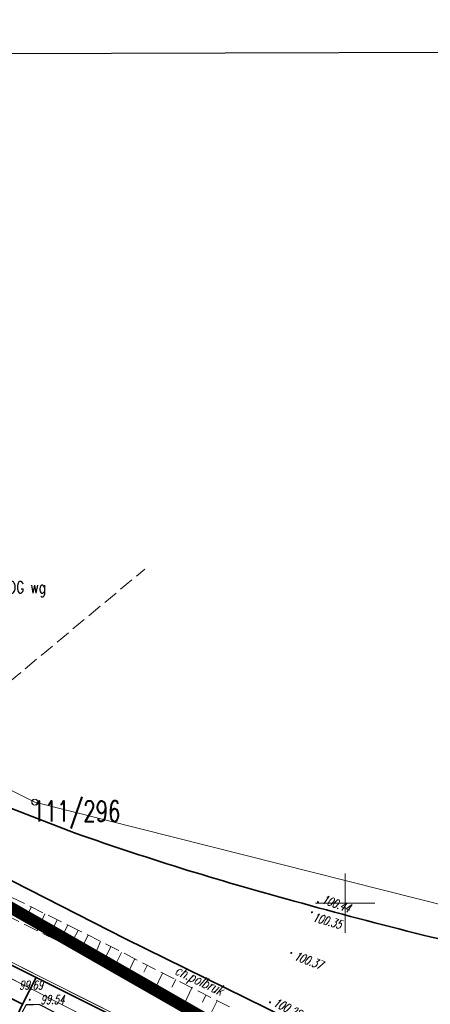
# Model space of a CAD drawing. Header units: metres. Extents: x 7501691 to 7504871, y 5814048 to 5814963.
# Tile 45 of 89: x 7503272 to 7503307, y 5814491 to 5814575. Entities that reach past the tile are written whole.
import ezdxf
from ezdxf import colors
from ezdxf.entities.mleader import LeaderData, LeaderLine
from ezdxf.enums import TextEntityAlignment as Align
from ezdxf.math import Vec2, Vec3

# ---------------------------------------------------------------- set-up
doc = ezdxf.new("R2010")
doc.units = ezdxf.units.M
doc.header["$MEASUREMENT"] = 0
for name, pattern in [('1', [0]), ('GDE', [0]), ('KOJ', [0]), ('PRZER1-1', [1, 0.5, -0.5]), ('UEB', [0]), ('UPE', [0]), ('WSQ', [1.75, 1.25, -0.5])]:
    doc.linetypes.add(name, pattern=pattern)
doc.layers.get('0').update_dxf_attribs({"linetype": 'CONTINUOUS'})
doc.layers.add('0_TXT', color=7, linetype='CONTINUOUS')
doc.layers.add('0_XREF_MAPA', color=7, linetype='CONTINUOUS')
for name, color, linetype, lineweight in [('1_ view 1', 7, 'CONTINUOUS', 15), ('Dzialki', 7, 'GDE', 18), ('EDZPD_L_0', 7, 'GDE', 20), ('EDZPP_T_0', 7, 'CONTINUOUS', 15), ('KRZYZE_L_0', 7, '1', 18), ('Numery_dzialek', 7, 'CONTINUOUS', 18), ('Punkty', 7, 'CONTINUOUS', 18), ('SDROK_T_1', 7, 'CONTINUOUS', 18), ('SDRPK_L_3', 7, 'KOJ', 35), ('SZOPO_L_0', 7, 'CONTINUOUS', 35), ('UEEPON_L_1', 1, 'UEB', 15), ('WUKOS_T_1', 7, 'CONTINUOUS', 15), ('WUKPS_L_6', 7, 'WSQ', 18), ('WWRPH_T_1', 7, 'CONTINUOUS', 18)]:
    doc.layers.add(name, color=color, linetype=linetype, lineweight=lineweight)
doc.styles.get("Standard").update_dxf_attribs({"font": 'Simplex.SHX', "width": 0.75})
doc.linetypes.add('FENCELINE1', pattern='A,6.35,-2.54,[133,ltypeshp.shx,S=2.54,R=0,X=-2.54,Y=0],-2.54,25.4', length=36.83)
picture_1 = doc.add_image_def('image1.jpg', size_in_pixel=(4786, 2752))

# ---------------------------------------------------------------- blocks, each defined once
blk = doc.blocks.new('GRT')
at = {"linetype": 'Continuous'}
blk.add_circle((0, 0), 0.25, dxfattribs=at)
blk = doc.blocks.new('WSP')
at = {"linetype": 'Continuous'}
blk.add_circle((0, 0), 0.0450000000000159, dxfattribs=at)
blk = doc.blocks.new('fdsfdsgdgfd')
at = {"layer": 'Dzialki', "color": 8}
for p, q in [((70.38999999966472, 55.51000000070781), (-300.4700000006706, 241.2099999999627)), ((-240.4000000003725, 225.6699999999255), (27.37999999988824, 91.5800000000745)), ((27.37999999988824, 91.5800000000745), (87.3199999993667, 76.4300000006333))]:
    blk.add_line(p, q, dxfattribs=at)
at = {"layer": 'EDZPD_L_0', "color": 8, "linetype": 'GDE'}
for p, q in [((70.38662466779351, 55.50544150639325), (-300.4664392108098, 241.2078234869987)), ((27.37506818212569, 91.58499964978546), (-240.3999228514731, 225.6689551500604)), ((87.32153385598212, 76.42607870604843), (27.37506818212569, 91.58499964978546))]:
    blk.add_line(p, q, dxfattribs=at)
at = {"layer": 'KRZYZE_L_0', "color": 8, "linetype": '1'}
for p, q in [((53.63999999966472, 80.53000000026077), (53.63999999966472, 85.53000000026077)), ((51.13999999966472, 83.03000000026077), (56.13999999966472, 83.03000000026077))]:
    blk.add_line(p, q, dxfattribs=at)
at = {"layer": 'SDRPK_L_3', "color": 8, "linetype": 'KOJ'}
for p, q in [((35.04364882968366, 80.01873429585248), (13.20135243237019, 91.14740786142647)), ((30.28235940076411, 89.14536757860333), (24.37686208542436, 91.43301598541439)), ((59.90931787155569, 67.81688348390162), (35.04364882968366, 80.01873429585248))]:
    blk.add_line(p, q, dxfattribs=at)
for centre, radius, start, end in [((115.5011612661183, 329.2671057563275), 254.7953950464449, 250.460311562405, 254.9467716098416), ((141.901622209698, 412.3218808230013), 341.8792905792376, 254.2891564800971, 258.0739814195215)]:
    blk.add_arc(centre, radius, start, end, dxfattribs=at)
at = {"layer": 'SZOPO_L_0', "color": 8}
for p, q in [((27.50999999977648, 76.75), (20.79075037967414, 80.0819190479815)), ((18.96971386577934, 78.14922008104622), (26.34999999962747, 74.49000000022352)), ((27.50999999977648, 76.75), (26.34999999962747, 74.49000000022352)), ((27.50999999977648, 76.75), (34.21568583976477, 73.39086656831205)), ((26.34999999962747, 74.49000000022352), (23.18999999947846, 67.89000000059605))]:
    blk.add_line(p, q, dxfattribs=at)
at = {"layer": 'UEEPON_L_1', "color": 8, "linetype": 'UPE'}
blk.add_line((40.34963927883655, 69.00314600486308), (22.60349299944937, 78.06277973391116), dxfattribs=at)
at = {"layer": 'WUKPS_L_6', "color": 8, "linetype": 'WSQ'}
for p, q in [((17.16906674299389, 95.02088520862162), (36.69489012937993, 111.2967686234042)), ((40.13495019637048, 74.44675336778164), (0.7449144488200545, 94.11805893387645)), ((31.21050578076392, 80.6772801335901), (14.57354187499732, 88.87362158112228)), ((43.84670670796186, 74.26269072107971), (31.21050578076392, 80.6772801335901))]:
    blk.add_line(p, q, dxfattribs=at)
at = {"layer": 'WUKPS_L_6', "color": 8, "linetype": '1'}
for p, q in [((27.08132991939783, 82.68567131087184), (26.69225473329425, 81.85529355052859)), ((28.22310313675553, 82.12798545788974), (27.60059042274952, 80.75267579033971)), ((29.28702593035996, 81.62218189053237), (28.87199919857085, 80.81774734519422)), ((30.16930896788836, 81.16824402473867), (29.46895425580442, 79.79292191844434)), ((31.05158989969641, 80.7272798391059), (30.62358950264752, 79.92284322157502)), ((31.89494140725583, 80.33820415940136), (31.1556741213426, 78.91098111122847)), ((32.95108842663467, 79.78050462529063), (32.63983838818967, 79.0539287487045)), ((33.80741991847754, 79.35250997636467), (33.14598620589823, 77.97719408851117)), ((34.71565450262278, 78.87262889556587), (34.32657299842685, 78.08117217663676)), ((35.84444773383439, 78.35386201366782), (35.17004878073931, 76.92664932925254)), ((36.88243583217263, 77.77021221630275), (36.59710995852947, 77.18635097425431)), ((38.17990989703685, 77.10876179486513), (37.5314477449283, 75.74642166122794)), ((39.30870734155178, 76.5640475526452), (38.98447099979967, 75.91531168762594)), ((40.69699496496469, 75.9155853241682), (40.00962023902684, 74.50134424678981)), ((41.86473447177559, 75.24114049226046), (41.57941070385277, 74.64430556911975)), ((42.79891638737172, 74.7612635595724), (42.12450269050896, 73.42486664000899))]:
    blk.add_line(p, q, dxfattribs=at)
at = {"layer": 'EDZPP_T_0', "color": 8, "rotation": 0.009142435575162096}
blk.add_blockref('GRT', (27.37506818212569, 91.58499964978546), dxfattribs=at)
at = {"layer": 'Punkty', "color": 8}
blk.add_blockref('GRT', (27.37999999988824, 91.5800000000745), dxfattribs=at)
at = {"layer": 'WWRPH_T_1', "color": 8, "rotation": 0.009142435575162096}
for p in [(51.34022378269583, 83.11437419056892), (50.8322836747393, 82.26749607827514), (49.08279773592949, 78.82357560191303), (26.95383749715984, 74.86832062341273), (47.27697788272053, 74.64575543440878)]:
    blk.add_blockref('WSP', p, dxfattribs=at)
at = {"layer": 'Numery_dzialek', "color": 8, "width": 0.7}
blk.add_text('111/296', height=1.75, dxfattribs=at).set_placement((27.17264790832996, 91.68938097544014), align=Align.TOP_LEFT)
at = {"layer": 'SDROK_T_1', "color": 8, "lineweight": 9, "oblique": 15, "width": 0.7000000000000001}
blk.add_text('ch.polbruk', height=0.899999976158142, rotation=334.582282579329, dxfattribs=at).set_placement((41.24267930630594, 76.39968825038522), align=Align.MIDDLE)
at = {"layer": 'WUKOS_T_1', "color": 8, "lineweight": 9, "oblique": 15}
for s, height, rotation, width, p in [('100.44', 0.75, 340.0711609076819, 0.6999999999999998, (51.60239628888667, 83.05939456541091)), ('100.35', 0.7499999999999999, 343.9491613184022, 0.7, (50.83413186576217, 81.52224211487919)), ('100.37', 0.7499999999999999, 339.7265932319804, 0.7, (49.25242567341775, 78.26710297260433)), ('100.28', 0.75, 333.7589169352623, 0.6999999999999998, (47.48999541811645, 74.37904037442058))]:
    blk.add_text(s, height=height, rotation=rotation, dxfattribs=dict(at, width=width)).set_placement(p)
at = {"layer": 'WUKOS_T_1', "color": 8, "lineweight": 9, "oblique": 15, "width": 0.6999999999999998}
for s, p in [('99.69', (27.06717308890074, 76.09899628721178)), ('99.54', (28.87633755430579, 74.87557181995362))]:
    blk.add_text(s, height=0.75, rotation=0.009142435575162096, dxfattribs=at).set_placement(p, align=Align.MIDDLE)

msp = doc.modelspace()

# ---------------------------------------------------------------- linework, layer by layer
at = {"color": 7, "linetype": 'PRZER1-1', "lineweight": 50, "ltscale": 2, "const_width": 1}
msp.add_lwpolyline([(7503162.272075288, 5814562.221315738), (7503118.801922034, 5814486.171179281), (7503250.67219713, 5814425.836593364), (7503279.993969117, 5814444.093459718), (7503321.781578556, 5814422.532326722), (7503337.754528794, 5814461.850464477), (7503162.272075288, 5814562.221315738)], dxfattribs=at)
at = {"color": 2, "linetype": 'FENCELINE1', "ltscale": 0.1}
for points in [[(7503154.527174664, 5814552.692910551), (7503190.200000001, 5814535.210000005), (7503189.1, 5814532.9), (7503190.225890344, 5814535.197311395), (7503273.87, 5814493.72)], [(7503329.57038222, 5814472.213453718), (7503316.524961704, 5814472.359832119), (7503273.87, 5814493.72), (7503272.71, 5814491.46), (7503269.55, 5814484.86), (7503272.71, 5814491.46), (7503233.872523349, 5814510.718982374), (7503189.1, 5814532.9), (7503176.399999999, 5814508.109999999), (7503162.620000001, 5814479.900000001), (7503222.09567691, 5814449.006463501), (7503245.6, 5814437.12), (7503250.24, 5814446.33), (7503244.11, 5814449.32), (7503248.59, 5814458.52), (7503248.384508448, 5814458.620301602), (7503252.6, 5814467.3), (7503259, 5814464.12), (7503261.484551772, 5814469.168431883)]]:
    msp.add_lwpolyline(points, dxfattribs=at)
at = {"layer": '1_ view 1', "color": 24, "linetype": 'Continuous', "lineweight": 25, "true_color": 0x932525}
for points, const_width in [([(7503336.313539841, 5814458.546636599), (7503299.731360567, 5814478.812193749), (7503286.709639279, 5814485.973146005), (7503286.709639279, 5814485.973146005), (7503271.833452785, 5814493.567628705), (7503189.904215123, 5814534.588851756), (7503154.228323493, 5814552.097210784)], 0.05), ([(7503317.66393642, 5814470.94139233), (7503300.20845338, 5814478.60208052), (7503296.610437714, 5814480.186658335), (7503281.409673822, 5814487.639275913), (7503274.130702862, 5814491.431935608), (7503273.021663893, 5814491.411954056), (7503271.516975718, 5814488.698518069), (7503271.13258837, 5814488.303607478), (7503270.612716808, 5814488.35303528), (7503259.051049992, 5814493.846894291), (7503256.67388193, 5814497.844517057), (7503256.905402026, 5814499.296078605), (7503256.698221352, 5814500.406708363), (7503246.534040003, 5814505.63714532), (7503243.642303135, 5814507.518096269), (7503239.780154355, 5814509.398892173), (7503238.869168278, 5814509.319529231), (7503236.809309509, 5814510.606482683), (7503236.809309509, 5814510.606482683)], 0.1)]:
    msp.add_lwpolyline(points, dxfattribs=dict(at, const_width=const_width))

# ---------------------------------------------------------------- block references
at = {"linetype": 'Continuous'}
msp.add_blockref('fdsfdsgdgfd', (7503246.36, 5814416.97), dxfattribs=at)

# ---------------------------------------------------------------- pictures from other files: only their frames are drawn
at = {"layer": '0_XREF_MAPA', "linetype": 'Continuous'}
image = msp.add_image(picture_1, insert=(7503112.647801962, 5814396.748741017), size_in_units=(303.9110000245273, 174.75199978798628), rotation=0.14161063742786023, dxfattribs=at)
image.dxf.flags = 7

# ---------------------------------------------------------------- next in the draw order: leaders
at = {"layer": '0_TXT', "linetype": 'Continuous'}
ml = msp.add_multileader_mtext('Standard', dxfattribs=at)
ml.set_content('\\A1;ISTN. ZBIORNIK \\Pwg pisma 10855/2024 _ 26 WOG wg pisma 1090/2025 _ 26 WOG \\P- do likwidacji')
ml.set_leader_properties()
ml.build(insert=Vec2(0, 0))
ml.multileader.update_dxf_attribs({"text_right_attachment_type": 6, "dogleg_length": 1.792646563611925, "arrow_head_size": 1})
ctx = ml.context
ctx.base_point, ctx.char_height, ctx.arrow_head_size, ctx.landing_gap_size, ctx.plane_origin = Vec3(7503255.431653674, 5814528.224327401), 1, 1, 0.09, Vec3(7503228.65034463, 5814509.495473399)
ctx.right_attachment = 6
notes = []
notes.append((ctx, [(0, (1, 1, 0), (7503253.63900711, 5814528.224327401), (1, 0), 1.792646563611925, [(0, [(7503228.764186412, 5814508.534339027)], 0, [])])]))
ctx.mtext.insert, ctx.mtext.width, ctx.mtext.flow_direction = Vec3(7503255.521653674, 5814528.890994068), 20.94902317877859, 5
ctx.mtext.has_bg_fill, ctx.mtext.bg_color, ctx.mtext.bg_scale_factor, ctx.mtext.bg_transparency, ctx.mtext.use_window_bg_color = 1, -1023410175, 1, 0, 1
for ctx, leaders in notes:
    for number, flags, end, landing, length, lines in leaders:
        leader = LeaderData()
        leader.index, (leader.has_last_leader_line, leader.has_dogleg_vector, leader.attachment_direction) = number, flags
        leader.last_leader_point, leader.dogleg_vector, leader.dogleg_length = Vec3(end), Vec3(landing), length
        for number, points, colour, breaks in lines:
            line = LeaderLine()
            line.index, line.vertices, line.color, line.breaks = number, Vec3.list(points), colors.encode_raw_color(colour), breaks
            leader.lines.append(line)
        ctx.leaders.append(leader)

doc.saveas('drawing.dxf')
